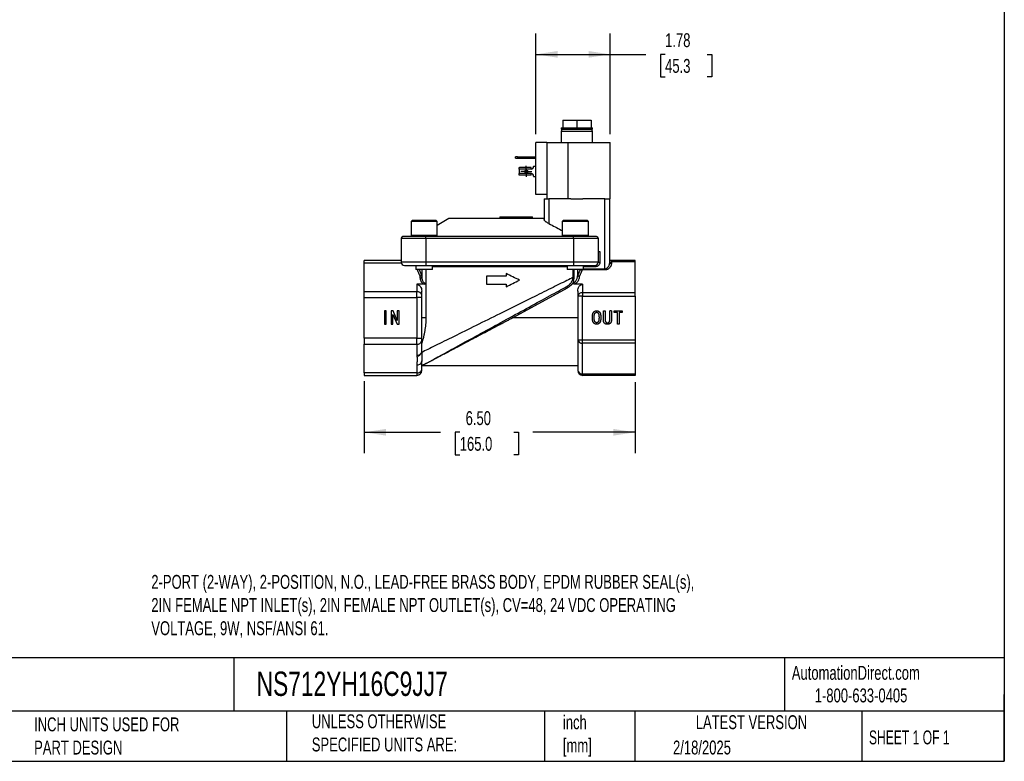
# Model space of a CAD drawing. Header units: inches. Extents: x 1 to 43, y 1 to 33.
# Tile 3 of 5: x 19.4 to 43, y 1 to 18.8. Entities that reach past the tile are written whole.
import ezdxf

# ---------------------------------------------------------------- set-up
doc = ezdxf.new("R2010")
doc.units = ezdxf.units.IN
doc.header["$LTSCALE"] = 4
doc.header["$MEASUREMENT"] = 0
doc.linetypes.add('SLD-Center', pattern=[0.75, 0.6, -0.05, 0.05, -0.05])
doc.linetypes.add('SLD-Solid', pattern=[0])
doc.layers.add('CENTER', color=40, linetype='SLD-Center')
doc.layers.add('DIMENSIONS', color=140, linetype='SLD-Solid', lineweight=25)
doc.layers.add('TEXT', color=140, linetype='SLD-Solid', lineweight=25)
doc.styles.add('SLDTEXTSTYLE0', font='TXT', dxfattribs={"width": 0.7})
doc.styles.add('SLDTEXTSTYLE1', font='TXT', dxfattribs={"width": 0.65})
doc.dimstyles.new('SLDDIMSTYLE0', dxfattribs={"dimtxt": 0.339844, "dimasz": 0.52, "dimexe": 0, "dimexo": 0.0625, "dimgap": 0.084961, "dimtad": 0, "dimtih": 1, "dimtoh": 1, "dimrnd": 1e-09, "dimzin": 12, "dimdsep": 46, "dimtxsty": 'SLDTEXTSTYLE0', "dimsah": 1, "dimcen": 0.09, "dimadec": 0, "dimazin": 3, "dimtfac": 1, "dimtofl": 0, "dimtmove": 0, "dimatfit": 3, "dimfxl": 0, "dimfrac": 2, "dimtolj": 1, "dimtzin": 12, "dimarcsym": 0})
doc.dimstyles.new('SLDDIMSTYLE2', dxfattribs={"dimtxt": 0.339844, "dimasz": 0.52, "dimexe": 0, "dimexo": 0.0625, "dimgap": 0.084961, "dimtad": 0, "dimtih": 1, "dimtoh": 1, "dimrnd": 1e-09, "dimzin": 4, "dimdsep": 46, "dimtxsty": 'SLDTEXTSTYLE0', "dimsah": 1, "dimcen": 0.09, "dimadec": 0, "dimazin": 1, "dimtfac": 1, "dimtofl": 0, "dimtmove": 0, "dimatfit": 3, "dimfxl": 0, "dimfrac": 2, "dimtolj": 1, "dimtzin": 12, "dimarcsym": 0})

# ---------------------------------------------------------------- blocks, each defined once
blk = doc.blocks.new('_D_5')
at = {"layer": 'DIMENSIONS'}
for p, q in [((27.653, 10.111), (27.653, 8.389)), ((34.149, 10.088), (34.149, 8.389)), ((27.653, 8.889), (29.483, 8.889)), ((29.943, 8.889), (29.829, 8.889)), ((29.829, 8.889), (29.829, 8.349)), ((31.236, 8.889), (31.35, 8.889)), ((31.35, 8.889), (31.35, 8.349)), ((34.149, 8.889), (31.696, 8.889)), ((29.829, 8.349), (29.943, 8.349)), ((31.35, 8.349), (31.236, 8.349))]:
    blk.add_line(p, q, dxfattribs=at)
for points in [[(27.653, 8.889), (28.173, 8.809), (28.173, 8.969)], [(34.149, 8.889), (33.629, 8.969), (33.629, 8.809)]]:
    blk.add_solid(points, dxfattribs=at)
at = {"layer": 'DIMENSIONS', "char_height": 0.3333, "attachment_point": 1, "style": 'SLDTEXTSTYLE0'}
for s, insert in [('6.50', (30.084, 9.395)), ('165.0', (29.943, 8.779))]:
    blk.add_mtext(s, dxfattribs=dict(at, insert=insert))
blk = doc.blocks.new('_D_6')
at = {"layer": 'DIMENSIONS'}
for p, q in [((31.769, 16.036), (31.769, 18.45)), ((33.551, 16.036), (33.551, 18.45)), ((31.769, 17.95), (33.551, 17.95)), ((33.551, 17.95), (34.407, 17.95)), ((34.867, 17.95), (34.753, 17.95)), ((34.753, 17.95), (34.753, 17.41)), ((35.877, 17.95), (35.991, 17.95)), ((35.991, 17.95), (35.991, 17.41)), ((34.753, 17.41), (34.867, 17.41)), ((35.991, 17.41), (35.877, 17.41))]:
    blk.add_line(p, q, dxfattribs=at)
for points in [[(31.769, 17.95), (32.289, 17.87), (32.289, 18.03)], [(33.551, 17.95), (33.031, 18.03), (33.031, 17.87)]]:
    blk.add_solid(points, dxfattribs=at)
at = {"layer": 'DIMENSIONS', "char_height": 0.3333, "attachment_point": 1, "style": 'SLDTEXTSTYLE0'}
for s, insert in [('1.78', (34.867, 18.456)), ('45.3', (34.867, 17.84))]:
    blk.add_mtext(s, dxfattribs=dict(at, insert=insert))
blk = doc.blocks.new('SW_CENTERMARKSYMBOL_2')
at = {"layer": 'CENTER', "color": 0}
for p, q in [((-0.1, 0), (-0.1335, 0)), ((0, 0), (-0.1, 0)), ((0, 0.1), (0, 0.1335)), ((0, 0), (0, 0.1)), ((0, 0), (0, -0.1)), ((0, 0), (0.1, 0)), ((0.1, 0), (0.1335, 0)), ((0, -0.1), (0, -0.1335))]:
    blk.add_line(p, q, dxfattribs=at)

msp = doc.modelspace()

# ---------------------------------------------------------------- linework, layer by layer
for p, q in [((32.411, 16.376), (32.411, 16.19)), ((32.411, 16.376), (32.751, 16.376)), ((32.751, 16.376), (32.751, 16.19)), ((32.751, 16.376), (33.092, 16.376)), ((33.092, 16.376), (33.092, 16.19)), ((32.378, 16.19), (32.378, 16.153)), ((32.378, 16.19), (32.411, 16.19)), ((32.378, 16.153), (33.124, 16.153)), ((32.378, 16.103), (32.378, 15.836)), ((33.124, 16.103), (32.378, 16.103)), ((32.411, 16.19), (32.449, 16.19)), ((32.449, 16.19), (32.713, 16.19)), ((32.713, 16.19), (32.751, 16.19)), ((32.751, 16.19), (32.79, 16.19)), ((32.79, 16.19), (33.054, 16.19)), ((33.054, 16.19), (33.092, 16.19)), ((33.092, 16.19), (33.124, 16.19)), ((33.124, 16.153), (33.124, 16.19)), ((33.124, 15.836), (33.124, 16.103)), ((31.769, 14.586), (31.769, 15.836)), ((32.029, 15.836), (31.769, 15.836)), ((32.029, 15.836), (32.029, 14.586)), ((32.029, 15.836), (32.531, 15.836)), ((32.531, 15.836), (32.531, 14.486)), ((32.531, 15.836), (33.551, 15.836)), ((33.551, 14.486), (33.551, 15.836)), ((31.278, 15.463), (31.278, 15.495)), ((31.328, 15.495), (31.278, 15.495)), ((31.278, 15.463), (31.328, 15.463)), ((31.328, 15.495), (31.769, 15.495)), ((31.328, 15.495), (31.328, 15.463)), ((31.328, 15.463), (31.769, 15.463)), ((31.369, 15.198), (31.369, 15.236)), ((31.655, 15.198), (31.369, 15.198)), ((31.369, 15.198), (31.369, 15.091)), ((31.655, 15.239), (31.377, 15.239)), ((31.655, 15.198), (31.655, 15.239)), ((31.715, 15.27), (31.769, 15.27)), ((31.715, 15.27), (31.715, 15.258)), ((31.655, 15.091), (31.369, 15.091)), ((31.369, 15.053), (31.369, 15.091)), ((31.655, 15.05), (31.377, 15.05)), ((31.655, 15.05), (31.655, 15.091)), ((31.715, 15.031), (31.715, 15.02)), ((31.715, 15.02), (31.769, 15.02)), ((32.029, 14.586), (31.769, 14.586)), ((31.964, 14.486), (31.964, 13.991)), ((31.964, 14.486), (32.082, 14.486)), ((32.029, 14.586), (32.029, 14.486)), ((32.082, 14.486), (32.082, 13.891)), ((32.61, 14.486), (32.082, 14.486)), ((32.61, 14.486), (32.893, 14.486)), ((33.421, 14.486), (32.893, 14.486)), ((33.421, 12.809), (33.421, 14.486)), ((33.421, 14.486), (33.539, 14.486)), ((33.539, 14.486), (33.551, 14.486)), ((33.539, 12.948), (33.539, 14.486)), ((28.806, 13.974), (28.775, 13.942)), ((28.775, 13.942), (28.775, 13.612)), ((28.836, 13.942), (28.775, 13.942)), ((28.806, 13.974), (28.862, 13.974)), ((29.405, 13.942), (28.836, 13.942)), ((28.862, 13.974), (29.373, 13.974)), ((29.405, 13.942), (29.373, 13.974)), ((29.681, 14.013), (29.405, 13.845)), ((29.405, 13.612), (29.405, 13.942)), ((31.964, 14.013), (29.681, 14.013)), ((30.901, 14.052), (30.901, 14.013)), ((30.901, 14.052), (31.688, 14.052)), ((31.688, 14.013), (31.688, 14.052)), ((32.429, 13.974), (32.397, 13.942)), ((32.397, 13.942), (32.397, 13.612)), ((33.027, 13.942), (32.397, 13.942)), ((32.429, 13.974), (32.995, 13.974)), ((33.027, 13.942), (32.995, 13.974)), ((33.027, 13.612), (33.027, 13.942)), ((28.539, 13.541), (28.539, 12.97)), ((28.539, 13.541), (29.129, 13.541)), ((29.129, 13.58), (28.578, 13.58)), ((28.775, 13.612), (28.806, 13.58)), ((28.775, 13.612), (28.836, 13.612)), ((28.836, 13.612), (29.405, 13.612)), ((29.129, 13.541), (29.129, 13.58)), ((32.673, 13.58), (29.129, 13.58)), ((29.129, 13.541), (29.129, 12.97)), ((29.129, 13.541), (32.673, 13.541)), ((29.373, 13.58), (29.405, 13.612)), ((32.397, 13.612), (32.429, 13.58)), ((32.397, 13.612), (33.027, 13.612)), ((33.224, 13.58), (32.673, 13.58)), ((32.673, 13.541), (32.673, 13.58)), ((32.673, 13.541), (32.673, 12.97)), ((32.673, 13.541), (33.263, 13.541)), ((32.995, 13.58), (33.027, 13.612)), ((33.263, 13.541), (33.263, 12.97)), ((33.263, 13.226), (33.303, 13.226)), ((33.303, 13.226), (33.303, 12.97)), ((28.539, 13.009), (27.653, 13.009)), ((27.653, 12.952), (27.653, 13.009)), ((33.578, 13.009), (33.578, 12.975)), ((34.149, 13.009), (33.578, 13.009)), ((34.149, 12.975), (34.149, 13.009)), ((27.653, 12.952), (28.541, 12.952)), ((27.653, 12.26), (27.653, 12.952)), ((29.129, 12.97), (28.539, 12.97)), ((28.618, 12.891), (29.129, 12.891)), ((28.879, 12.89), (28.893, 12.854)), ((28.893, 12.891), (28.893, 12.793)), ((29.287, 12.793), (28.893, 12.793)), ((28.967, 12.793), (29.029, 12.652)), ((29.031, 12.793), (29.031, 12.611)), ((29.129, 12.97), (29.129, 12.891)), ((32.673, 12.97), (29.129, 12.97)), ((29.129, 12.891), (32.673, 12.891)), ((29.131, 12.793), (29.131, 12.455)), ((29.287, 12.793), (29.287, 12.891)), ((32.515, 12.852), (29.287, 12.852)), ((32.515, 12.891), (32.515, 12.793)), ((32.909, 12.793), (32.515, 12.793)), ((32.666, 12.604), (32.666, 12.793)), ((33.263, 12.97), (32.673, 12.97)), ((32.673, 12.97), (32.673, 12.891)), ((32.673, 12.891), (33.184, 12.891)), ((32.678, 12.793), (32.678, 12.604)), ((32.771, 12.665), (32.771, 12.793)), ((32.881, 12.781), (32.881, 12.793)), ((33.421, 12.781), (32.881, 12.781)), ((32.909, 12.793), (32.909, 12.891)), ((33.184, 12.852), (32.909, 12.852)), ((32.909, 12.809), (33.421, 12.809)), ((33.184, 12.891), (33.184, 12.852)), ((33.263, 12.97), (33.303, 12.97)), ((33.421, 12.809), (33.421, 12.781)), ((33.578, 12.975), (33.578, 12.938)), ((34.149, 12.975), (33.578, 12.975)), ((34.149, 12.237), (34.149, 12.975)), ((28.992, 12.583), (28.992, 12.629)), ((30.586, 12.635), (30.586, 12.438)), ((31.058, 12.635), (30.586, 12.635)), ((31.058, 12.694), (31.058, 12.635)), ((32.666, 12.604), (32.678, 12.604)), ((32.811, 12.631), (32.81, 12.629)), ((28.913, 12.438), (28.913, 12.26)), ((29.087, 12.438), (28.913, 12.438)), ((29.131, 12.455), (29.131, 11.631)), ((30.586, 12.438), (31.058, 12.438)), ((31.058, 12.438), (31.058, 12.379)), ((32.515, 12.342), (31.214, 11.631)), ((32.496, 12.377), (32.515, 12.342)), ((32.671, 12.504), (32.671, 12.46)), ((32.889, 12.438), (32.701, 12.438)), ((32.889, 12.438), (32.889, 12.237)), ((28.913, 12.26), (27.653, 12.26)), ((27.653, 12.12), (27.653, 12.26)), ((27.653, 11.142), (27.653, 12.12)), ((27.653, 12.12), (28.913, 12.12)), ((28.913, 12.12), (28.913, 12.26)), ((29.031, 12.12), (28.913, 12.12)), ((28.913, 12.12), (28.913, 11.142)), ((29.031, 12.176), (29.031, 12.271)), ((29.031, 12.12), (29.031, 12.176)), ((29.031, 11.142), (29.031, 12.12)), ((32.771, 12.271), (32.771, 12.153)), ((32.889, 12.153), (32.771, 12.153)), ((32.771, 12.153), (32.771, 11.109)), ((32.889, 12.237), (34.149, 12.237)), ((32.889, 12.237), (32.889, 12.153)), ((32.889, 12.153), (34.149, 12.153)), ((32.889, 11.109), (32.889, 12.153)), ((34.149, 12.153), (34.149, 12.237)), ((34.149, 12.153), (34.149, 11.109)), ((28.136, 11.798), (28.136, 11.483)), ((28.179, 11.798), (28.136, 11.798)), ((28.179, 11.483), (28.179, 11.798)), ((28.297, 11.798), (28.297, 11.483)), ((28.343, 11.798), (28.297, 11.798)), ((28.339, 11.711), (28.341, 11.711)), ((28.339, 11.483), (28.339, 11.711)), ((28.341, 11.711), (28.442, 11.483)), ((28.444, 11.57), (28.343, 11.798)), ((28.446, 11.57), (28.444, 11.57)), ((28.446, 11.798), (28.446, 11.57)), ((28.488, 11.798), (28.446, 11.798)), ((28.488, 11.483), (28.488, 11.798)), ((29.131, 11.631), (29.031, 11.631)), ((31.214, 11.631), (31.195, 11.666)), ((32.771, 11.631), (31.214, 11.631)), ((33.389, 11.575), (33.389, 11.798)), ((33.389, 11.798), (33.431, 11.798)), ((33.431, 11.798), (33.431, 11.575)), ((33.538, 11.575), (33.538, 11.798)), ((33.58, 11.798), (33.538, 11.798)), ((33.58, 11.798), (33.58, 11.575)), ((33.648, 11.763), (33.648, 11.798)), ((33.648, 11.798), (33.838, 11.798)), ((33.722, 11.763), (33.648, 11.763)), ((33.722, 11.483), (33.722, 11.763)), ((33.764, 11.763), (33.764, 11.483)), ((33.838, 11.763), (33.764, 11.763)), ((33.838, 11.798), (33.838, 11.763)), ((28.136, 11.483), (28.179, 11.483)), ((28.297, 11.483), (28.339, 11.483)), ((28.442, 11.483), (28.488, 11.483)), ((33.764, 11.483), (33.722, 11.483)), ((28.913, 11.142), (27.653, 11.142)), ((27.653, 11.142), (27.653, 11.003)), ((28.913, 11.003), (28.913, 11.142)), ((28.913, 11.142), (29.031, 11.142)), ((29.031, 11.086), (29.031, 11.142)), ((32.771, 11.109), (32.889, 11.109)), ((32.771, 11.109), (32.771, 10.371)), ((32.889, 11.109), (34.149, 11.109)), ((32.889, 11.026), (32.889, 11.109)), ((34.149, 11.109), (34.149, 11.026)), ((27.653, 11.003), (28.913, 11.003)), ((27.653, 10.311), (27.653, 11.003)), ((28.913, 11.003), (28.913, 10.735)), ((29.031, 10.819), (29.031, 11.086)), ((34.149, 11.026), (32.889, 11.026)), ((32.889, 10.288), (32.889, 11.026)), ((34.149, 11.026), (34.149, 10.288)), ((29.031, 10.803), (29.031, 10.819)), ((28.913, 10.503), (28.913, 10.311)), ((29.029, 10.572), (29.031, 10.602)), ((29.029, 10.572), (29.031, 10.6)), ((29.031, 10.394), (29.031, 10.587)), ((29.031, 10.489), (32.771, 10.489)), ((29.031, 10.371), (29.031, 10.394)), ((28.913, 10.311), (27.653, 10.311)), ((27.653, 10.311), (27.653, 10.253)), ((27.653, 10.253), (28.913, 10.253)), ((28.913, 10.311), (28.913, 10.253)), ((32.889, 10.288), (34.149, 10.288)), ((32.889, 10.253), (32.889, 10.288)), ((34.149, 10.253), (32.889, 10.253)), ((34.149, 10.288), (34.149, 10.253))]:
    msp.add_line(p, q)
msp.add_circle((31.539, 15.145), 0.0335)
for centre, radius, start, end in [((32.428, 16.103), 0.05, 90, 180), ((33.074, 16.103), 0.05, 0, 90), ((31.655, 15.258), 0.06, 270, 0), ((31.655, 15.031), 0.06, 0, 90), ((28.578, 13.541), 0.0394, 90, 180), ((33.224, 13.541), 0.0394, 0, 90), ((28.618, 12.97), 0.0787, 180, 270), ((33.184, 12.97), 0.0787, 270, 0), ((33.577, 12.986), 0.048, 234.2738, 271.1784), ((28.996, 12.618), 0.0351, 261.9505, 348.5782), ((32.791, 12.665), 0.0197, 180.0008, 183.534), ((32.823, 12.681), 0.052, 206.0241, 257.0597), ((28.928, 12.155), 0.105, 11.4218, 98.0495), ((32.874, 12.132), 0.105, 81.9505, 168.5782), ((32.874, 11.13), 0.105, 191.4218, 278.0495), ((28.928, 11.107), 0.105, 261.9505, 348.5782), ((28.928, 10.84), 0.105, 261.9505, 348.5782), ((28.918, 10.838), 0.118, 267.997, 342.9936), ((28.926, 10.614), 0.111, 263.312, 338.0789), ((28.928, 10.415), 0.105, 261.9505, 348.5782), ((29.127, 10.501), 0.0308, 81.97, 118.2913), ((28.913, 10.371), 0.118, 270, 0), ((32.874, 10.392), 0.105, 191.4218, 278.0495), ((32.889, 10.371), 0.118, 180, 270)]:
    msp.add_arc(centre, radius, start, end)
for points in [[(31.369, 15.236), (31.372, 15.238), (31.374, 15.239), (31.377, 15.239)], [(31.377, 15.05), (31.374, 15.05), (31.372, 15.051), (31.369, 15.053)], [(33.578, 13.009), (33.566, 13.009), (33.553, 13.009), (33.539, 13.009)], [(32.881, 12.781), (32.86, 12.73), (32.836, 12.68), (32.811, 12.631)], [(31.373, 12.537), (31.27, 12.588), (31.164, 12.641), (31.058, 12.694)], [(31.058, 12.379), (31.164, 12.432), (31.27, 12.485), (31.373, 12.537)], [(32.771, 12.666), (32.771, 12.666), (32.771, 12.665), (32.771, 12.664)], [(32.771, 12.664), (32.771, 12.661), (32.771, 12.659), (32.772, 12.656)], [(32.776, 12.658), (32.775, 12.658), (32.773, 12.657), (32.772, 12.656)], [(32.772, 12.656), (32.772, 12.655), (32.773, 12.654), (32.773, 12.653)], [(32.773, 12.653), (32.774, 12.655), (32.775, 12.657), (32.776, 12.658)], [(28.913, 10.735), (28.913, 10.73), (28.913, 10.725), (28.914, 10.72)]]:
    msp.add_open_spline(points, degree=3)
for points, knots in [([(32.082, 13.891), (32.066, 13.9), (32.051, 13.908), (32.03, 13.922), (32.024, 13.926), (32.011, 13.935), (32.005, 13.94), (31.994, 13.949), (31.989, 13.954), (31.981, 13.962), (31.977, 13.966), (31.971, 13.975), (31.968, 13.978), (31.965, 13.985), (31.964, 13.989), (31.964, 13.991)], [0, 0, 0, 0, 0.25, 0.25, 0.375, 0.375, 0.5, 0.5, 0.625, 0.625, 0.75, 0.75, 0.875, 0.875, 1, 1, 1, 1]), ([(32.082, 13.891), (32.18, 13.841), (32.285, 13.787), (32.389, 13.73), (32.397, 13.726)], [0, 0, 0, 0, 0.924526, 1, 1, 1, 1]), ([(28.879, 12.89), (28.883, 12.889), (28.888, 12.888), (28.892, 12.886), (28.893, 12.885)], [0, 0, 0, 0, 0.6999, 1, 1, 1, 1]), ([(28.918, 12.793), (28.924, 12.776), (28.945, 12.72), (28.973, 12.666), (28.992, 12.629)], [0, 0, 0, 0, 0.306122, 1, 1, 1, 1]), ([(32.776, 12.658), (32.79, 12.686), (32.811, 12.73), (32.83, 12.775), (32.838, 12.793)], [0, 0, 0, 0, 0.61732, 1, 1, 1, 1]), ([(32.857, 12.793), (32.857, 12.792), (32.861, 12.789), (32.869, 12.784), (32.877, 12.782), (32.881, 12.781)], [0, 0, 0, 0, 0.069904, 0.547351, 1, 1, 1, 1]), ([(33.303, 12.97), (33.303, 12.962), (33.302, 12.951), (33.298, 12.939), (33.297, 12.932), (33.296, 12.93), (33.295, 12.928), (33.295, 12.927), (33.288, 12.911), (33.279, 12.898), (33.262, 12.881), (33.253, 12.873), (33.241, 12.866), (33.234, 12.863), (33.232, 12.862), (33.23, 12.861), (33.229, 12.86), (33.214, 12.854), (33.199, 12.852), (33.184, 12.852)], [0, 0, 0, 0, 0.125, 0.1875, 0.21875, 0.234375, 0.234375, 0.25, 0.25, 0.5, 0.5, 0.625, 0.6875, 0.71875, 0.734375, 0.734375, 0.75, 0.75, 1, 1, 1, 1]), ([(33.578, 12.938), (33.578, 12.928), (33.577, 12.914), (33.573, 12.897), (33.57, 12.889), (33.569, 12.885), (33.568, 12.883), (33.568, 12.882), (33.567, 12.881), (33.565, 12.876), (33.562, 12.868), (33.558, 12.861), (33.555, 12.857), (33.554, 12.855), (33.547, 12.843), (33.54, 12.835), (33.528, 12.823), (33.522, 12.818), (33.516, 12.813), (33.511, 12.81), (33.509, 12.808), (33.502, 12.804), (33.496, 12.8), (33.487, 12.796), (33.484, 12.794), (33.481, 12.793), (33.48, 12.793), (33.474, 12.79), (33.467, 12.788), (33.458, 12.785), (33.454, 12.785), (33.452, 12.784), (33.451, 12.784), (33.44, 12.782), (33.43, 12.781), (33.421, 12.781)], [0, 0, 0, 0, 0.125, 0.1875, 0.21875, 0.234375, 0.242188, 0.242188, 0.25, 0.25, 0.3125, 0.34375, 0.34375, 0.375, 0.375, 0.5, 0.5, 0.5625, 0.59375, 0.59375, 0.625, 0.625, 0.6875, 0.71875, 0.734375, 0.734375, 0.75, 0.75, 0.8125, 0.84375, 0.859375, 0.859375, 0.875, 0.875, 1, 1, 1, 1]), ([(33.421, 12.809), (33.422, 12.809), (33.426, 12.809), (33.431, 12.809), (33.435, 12.81), (33.44, 12.811), (33.445, 12.812), (33.45, 12.814), (33.455, 12.816), (33.465, 12.82), (33.48, 12.829), (33.497, 12.845), (33.512, 12.865), (33.522, 12.884), (33.529, 12.902), (33.534, 12.919), (33.536, 12.931), (33.537, 12.937)], [0, 0, 0, 0, 0.022907, 0.045939, 0.069167, 0.092659, 0.116481, 0.140695, 0.165362, 0.190539, 0.300505, 0.425401, 0.555043, 0.705144, 0.79114, 0.889412, 1, 1, 1, 1]), ([(33.537, 12.937), (33.537, 12.938), (33.538, 12.939), (33.539, 12.943), (33.539, 12.946), (33.539, 12.948)], [0, 0, 0, 0, 0.5, 0.5, 1, 1, 1, 1]), ([(33.537, 12.937), (33.537, 12.937), (33.538, 12.938), (33.54, 12.94), (33.542, 12.942), (33.545, 12.944), (33.548, 12.947), (33.549, 12.947)], [0, 0, 0, 0, 0.177236, 0.343973, 0.500129, 0.766511, 1, 1, 1, 1]), ([(33.549, 12.947), (33.551, 12.953), (33.554, 12.957), (33.559, 12.964), (33.562, 12.967), (33.569, 12.973), (33.574, 12.975), (33.578, 12.975)], [0, 0, 0, 0, 0.25, 0.25, 0.5, 0.5, 1, 1, 1, 1]), ([(29.029, 12.652), (29.028, 12.652), (29.027, 12.65), (29.026, 12.647), (29.023, 12.644), (29.021, 12.642), (29.018, 12.639), (29.014, 12.637), (29.009, 12.634), (29.001, 12.631), (28.995, 12.63), (28.992, 12.629)], [0, 0, 0, 0, 0.077525, 0.157329, 0.239431, 0.323848, 0.410597, 0.499692, 0.629477, 0.79627, 1, 1, 1, 1]), ([(28.992, 12.583), (28.992, 12.567), (28.994, 12.552), (29.003, 12.523), (29.009, 12.509), (29.026, 12.484), (29.036, 12.472), (29.059, 12.452), (29.073, 12.444), (29.087, 12.438)], [0, 0, 0, 0, 0.25, 0.25, 0.5, 0.5, 0.75, 0.75, 1, 1, 1, 1]), ([(29.029, 12.652), (29.03, 12.654), (29.03, 12.657), (29.031, 12.661), (29.031, 12.664), (29.031, 12.666)], [0, 0, 0, 0, 0.5, 0.5, 1, 1, 1, 1]), ([(29.031, 12.611), (29.031, 12.608), (29.031, 12.602), (29.032, 12.594), (29.032, 12.586), (29.033, 12.58), (29.034, 12.573), (29.036, 12.566), (29.039, 12.551), (29.046, 12.531), (29.059, 12.508), (29.074, 12.488), (29.089, 12.474), (29.102, 12.466), (29.111, 12.461), (29.121, 12.457), (29.128, 12.456), (29.131, 12.455)], [0, 0, 0, 0, 0.049289, 0.093288, 0.131995, 0.165411, 0.193536, 0.241942, 0.286257, 0.439016, 0.56853, 0.697911, 0.810199, 0.861236, 0.909628, 0.955742, 1, 1, 1, 1]), ([(32.666, 12.604), (32.571, 12.557), (32.457, 12.501), (32.201, 12.374), (32.058, 12.303), (31.752, 12.151), (31.588, 12.07), (31.25, 11.902), (31.075, 11.816), (30.901, 11.73)], [0, 0, 0, 0, 0.25, 0.25, 0.5, 0.5, 0.75, 0.75, 1, 1, 1, 1]), ([(32.496, 12.377), (32.5, 12.379), (32.507, 12.383), (32.518, 12.39), (32.527, 12.396), (32.536, 12.402), (32.549, 12.411), (32.566, 12.425), (32.587, 12.445), (32.606, 12.466), (32.62, 12.486), (32.63, 12.502), (32.637, 12.515), (32.643, 12.527), (32.646, 12.536), (32.648, 12.54)], [0, 0, 0, 0, 0.058786, 0.113261, 0.163319, 0.208867, 0.249826, 0.381157, 0.499891, 0.629322, 0.749396, 0.815165, 0.878871, 0.940488, 1, 1, 1, 1]), ([(32.648, 12.54), (32.649, 12.543), (32.652, 12.548), (32.655, 12.556), (32.658, 12.564), (32.661, 12.572), (32.663, 12.582), (32.665, 12.593), (32.666, 12.6), (32.666, 12.604)], [0, 0, 0, 0, 0.137188, 0.266227, 0.387243, 0.500404, 0.679042, 0.845066, 1, 1, 1, 1]), ([(32.648, 12.54), (32.648, 12.54), (32.649, 12.539), (32.651, 12.538), (32.653, 12.537), (32.656, 12.536), (32.658, 12.535), (32.66, 12.534), (32.662, 12.533), (32.663, 12.533), (32.664, 12.532)], [0, 0, 0, 0, 0.150898, 0.2953, 0.432557, 0.562189, 0.683875, 0.797432, 0.902797, 1, 1, 1, 1]), ([(32.678, 12.604), (32.678, 12.602), (32.678, 12.597), (32.678, 12.59), (32.677, 12.582), (32.676, 12.575), (32.674, 12.564), (32.67, 12.55), (32.666, 12.538), (32.664, 12.532)], [0, 0, 0, 0, 0.0946011, 0.1915542, 0.2911051, 0.3934807, 0.4988897, 0.7389705, 1, 1, 1, 1]), ([(32.664, 12.532), (32.665, 12.532), (32.666, 12.531), (32.667, 12.529), (32.668, 12.528), (32.669, 12.524), (32.67, 12.522), (32.671, 12.514), (32.671, 12.509), (32.671, 12.504)], [0, 0, 0, 0, 0.125, 0.125, 0.25, 0.25, 0.5, 0.5, 1, 1, 1, 1]), ([(32.671, 12.46), (32.673, 12.461), (32.677, 12.464), (32.683, 12.469), (32.689, 12.473), (32.695, 12.479), (32.701, 12.484), (32.706, 12.49), (32.716, 12.501), (32.73, 12.52), (32.745, 12.546), (32.756, 12.574), (32.764, 12.599), (32.768, 12.622), (32.77, 12.642), (32.771, 12.657), (32.771, 12.665)], [0, 0, 0, 0, 0.0282658, 0.0572833, 0.0870719, 0.1176497, 0.1490335, 0.1812387, 0.2142797, 0.3314723, 0.4618797, 0.5867829, 0.7302502, 0.7997347, 0.8896516, 1, 1, 1, 1]), ([(32.81, 12.629), (32.81, 12.619), (32.809, 12.605), (32.806, 12.589), (32.804, 12.582), (32.803, 12.578), (32.802, 12.576), (32.796, 12.555), (32.789, 12.537), (32.774, 12.512), (32.766, 12.499), (32.756, 12.486), (32.751, 12.481), (32.748, 12.477), (32.746, 12.475), (32.731, 12.46), (32.717, 12.448), (32.701, 12.438)], [0, 0, 0, 0, 0.125, 0.1875, 0.21875, 0.21875, 0.25, 0.25, 0.5, 0.5, 0.625, 0.6875, 0.71875, 0.71875, 0.75, 0.75, 1, 1, 1, 1]), ([(32.773, 12.653), (32.773, 12.652), (32.774, 12.65), (32.776, 12.648), (32.778, 12.645), (32.781, 12.642), (32.784, 12.64), (32.787, 12.637), (32.792, 12.634), (32.798, 12.632), (32.805, 12.63), (32.809, 12.629), (32.81, 12.629)], [0, 0, 0, 0, 0.073273, 0.150928, 0.232821, 0.3187, 0.408193, 0.500811, 0.606708, 0.75073, 0.899614, 1, 1, 1, 1]), ([(28.913, 12.438), (28.927, 12.438), (28.942, 12.435), (28.971, 12.418), (28.985, 12.406), (29.008, 12.373), (29.017, 12.353), (29.028, 12.312), (29.031, 12.291), (29.031, 12.271)], [0, 0, 0, 0, 0.25, 0.25, 0.5, 0.5, 0.75, 0.75, 1, 1, 1, 1]), ([(29.131, 12.455), (29.131, 12.453), (29.13, 12.451), (29.127, 12.448), (29.125, 12.447), (29.119, 12.444), (29.115, 12.442), (29.103, 12.439), (29.095, 12.438), (29.087, 12.438)], [0, 0, 0, 0, 0.125, 0.125, 0.25, 0.25, 0.5, 0.5, 1, 1, 1, 1]), ([(29.112, 10.528), (29.143, 10.545), (29.2, 10.576), (29.361, 10.664), (29.466, 10.721), (29.715, 10.857), (29.859, 10.936), (30.174, 11.108), (30.345, 11.202), (30.701, 11.396), (30.885, 11.497), (31.252, 11.697), (31.435, 11.797), (31.783, 11.987), (31.948, 12.077), (32.248, 12.241), (32.382, 12.315), (32.496, 12.377)], [0, 0, 0, 0, 0.125, 0.125, 0.25, 0.25, 0.375, 0.375, 0.5, 0.5, 0.625, 0.625, 0.75, 0.75, 0.875, 0.875, 1, 1, 1, 1]), ([(32.671, 12.504), (32.667, 12.495), (32.661, 12.483), (32.652, 12.468), (32.648, 12.461), (32.646, 12.458), (32.644, 12.456), (32.643, 12.455), (32.637, 12.446), (32.629, 12.435), (32.618, 12.423), (32.612, 12.416), (32.609, 12.414), (32.608, 12.412), (32.607, 12.411), (32.58, 12.384), (32.549, 12.361), (32.515, 12.342)], [0, 0, 0, 0, 0.125, 0.1875, 0.21875, 0.234375, 0.234375, 0.25, 0.25, 0.375, 0.4375, 0.46875, 0.484375, 0.484375, 0.5, 0.5, 1, 1, 1, 1]), ([(32.701, 12.438), (32.698, 12.438), (32.694, 12.438), (32.687, 12.44), (32.684, 12.441), (32.678, 12.444), (32.675, 12.447), (32.672, 12.453), (32.671, 12.456), (32.671, 12.46)], [0, 0, 0, 0, 0.25, 0.25, 0.5, 0.5, 0.75, 0.75, 1, 1, 1, 1]), ([(32.771, 12.271), (32.771, 12.291), (32.774, 12.312), (32.785, 12.353), (32.794, 12.373), (32.817, 12.406), (32.831, 12.418), (32.86, 12.435), (32.875, 12.438), (32.889, 12.438)], [0, 0, 0, 0, 0.25, 0.25, 0.5, 0.5, 0.75, 0.75, 1, 1, 1, 1]), ([(30.901, 11.73), (30.709, 11.635), (30.517, 11.54), (30.148, 11.357), (29.971, 11.269), (29.643, 11.106), (29.493, 11.032), (29.231, 10.902), (29.119, 10.847), (29.031, 10.803)], [0, 0, 0, 0, 0.25, 0.25, 0.5, 0.5, 0.75, 0.75, 1, 1, 1, 1]), ([(29.131, 11.631), (29.131, 11.577), (29.128, 11.523), (29.119, 11.418), (29.112, 11.366), (29.098, 11.289), (29.093, 11.264), (29.083, 11.214), (29.077, 11.19), (29.059, 11.118), (29.045, 11.072), (29.031, 11.028)], [0, 0, 0, 0, 0.25, 0.25, 0.5, 0.5, 0.625, 0.625, 0.75, 0.75, 1, 1, 1, 1]), ([(31.214, 11.631), (31.2, 11.624), (31.175, 11.611), (31.137, 11.591), (31.101, 11.572), (31.067, 11.554), (31.035, 11.537), (31.004, 11.521), (30.976, 11.506), (30.949, 11.492), (30.925, 11.479), (30.902, 11.467), (30.827, 11.427), (30.707, 11.364), (30.536, 11.274), (30.374, 11.188), (30.21, 11.101), (30.056, 11.02), (29.905, 10.94), (29.765, 10.866), (29.635, 10.797), (29.519, 10.736), (29.437, 10.693), (29.383, 10.665), (29.353, 10.649), (29.325, 10.633), (29.297, 10.619), (29.271, 10.605), (29.247, 10.593), (29.224, 10.58), (29.203, 10.569), (29.183, 10.559), (29.164, 10.549), (29.147, 10.54), (29.136, 10.534), (29.131, 10.531)], [0, 0, 0, 0, 0.017322, 0.033831, 0.049528, 0.064412, 0.078484, 0.091744, 0.104192, 0.115827, 0.12665, 0.13666, 0.145858, 0.224997, 0.294707, 0.371493, 0.441552, 0.514241, 0.581186, 0.648724, 0.711272, 0.768928, 0.821817, 0.838856, 0.855464, 0.87165, 0.887421, 0.902788, 0.917761, 0.93235, 0.946568, 0.960427, 0.973942, 0.987128, 1, 1, 1, 1]), ([(33.122, 11.641), (33.122, 11.648), (33.122, 11.662), (33.123, 11.681), (33.126, 11.699), (33.128, 11.715), (33.132, 11.73), (33.137, 11.743), (33.143, 11.755), (33.149, 11.765), (33.156, 11.773), (33.164, 11.781), (33.173, 11.787), (33.182, 11.793), (33.192, 11.797), (33.202, 11.799), (33.214, 11.801), (33.221, 11.801), (33.225, 11.802)], [0, 0, 0, 0, 0.000528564, 0.001018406, 0.001470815, 0.001888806, 0.00227127, 0.002624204, 0.002950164, 0.003250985, 0.003536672, 0.003810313, 0.004079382, 0.004343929, 0.004611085, 0.004885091, 0.00516674, 0.005462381, 0.005462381, 0.005462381, 0.005462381]), ([(33.225, 11.479), (33.221, 11.479), (33.214, 11.48), (33.202, 11.481), (33.192, 11.484), (33.182, 11.488), (33.173, 11.494), (33.164, 11.5), (33.156, 11.508), (33.149, 11.517), (33.143, 11.527), (33.137, 11.539), (33.132, 11.553), (33.129, 11.567), (33.126, 11.584), (33.123, 11.602), (33.122, 11.621), (33.122, 11.634), (33.122, 11.641)], [0, 0, 0, 0, 0.000293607, 0.000573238, 0.00084574, 0.00111164, 0.00137601, 0.001645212, 0.001920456, 0.002208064, 0.002512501, 0.002839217, 0.003192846, 0.003577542, 0.003994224, 0.004445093, 0.004933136, 0.005457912, 0.005457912, 0.005457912, 0.005457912]), ([(33.166, 11.641), (33.166, 11.647), (33.166, 11.659), (33.167, 11.676), (33.168, 11.691), (33.17, 11.705), (33.173, 11.717), (33.176, 11.727), (33.179, 11.736), (33.183, 11.743), (33.188, 11.748), (33.193, 11.753), (33.197, 11.757), (33.203, 11.761), (33.208, 11.763), (33.213, 11.765), (33.219, 11.766), (33.223, 11.767), (33.225, 11.767)], [0, 0, 0, 0, 0.000468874, 0.000896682, 0.001282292, 0.001628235, 0.001935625, 0.002204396, 0.002437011, 0.002638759, 0.002820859, 0.002992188, 0.003154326, 0.003309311, 0.003458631, 0.003604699, 0.003752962, 0.003901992, 0.003901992, 0.003901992, 0.003901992]), ([(33.225, 11.514), (33.223, 11.514), (33.219, 11.514), (33.213, 11.516), (33.208, 11.518), (33.203, 11.52), (33.197, 11.524), (33.193, 11.528), (33.188, 11.533), (33.183, 11.539), (33.179, 11.546), (33.176, 11.555), (33.173, 11.566), (33.17, 11.578), (33.168, 11.591), (33.167, 11.606), (33.166, 11.623), (33.166, 11.635), (33.166, 11.641)], [0, 0, 0, 0, 0.000149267, 0.000297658, 0.000444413, 0.000594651, 0.000751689, 0.00091734, 0.001091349, 0.001277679, 0.001484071, 0.001723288, 0.001995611, 0.00230496, 0.002654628, 0.003042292, 0.003472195, 0.00394147, 0.00394147, 0.00394147, 0.00394147]), ([(33.225, 11.802), (33.229, 11.801), (33.237, 11.801), (33.248, 11.799), (33.258, 11.797), (33.268, 11.793), (33.277, 11.787), (33.285, 11.781), (33.293, 11.773), (33.3, 11.765), (33.306, 11.755), (33.312, 11.743), (33.316, 11.73), (33.32, 11.715), (33.323, 11.699), (33.325, 11.681), (33.326, 11.662), (33.326, 11.648), (33.326, 11.641)], [0, 0, 0, 0, 0.000293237, 0.000572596, 0.000841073, 0.001102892, 0.001363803, 0.001626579, 0.001894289, 0.002174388, 0.002469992, 0.002791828, 0.003140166, 0.003518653, 0.003932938, 0.004381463, 0.00486721, 0.005391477, 0.005391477, 0.005391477, 0.005391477]), ([(33.225, 11.767), (33.227, 11.767), (33.231, 11.766), (33.237, 11.765), (33.242, 11.763), (33.247, 11.761), (33.252, 11.757), (33.257, 11.753), (33.261, 11.748), (33.266, 11.743), (33.27, 11.736), (33.273, 11.727), (33.276, 11.717), (33.278, 11.705), (33.28, 11.691), (33.281, 11.676), (33.282, 11.659), (33.282, 11.647), (33.282, 11.641)], [0, 0, 0, 0, 0.000149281, 0.000296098, 0.000440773, 0.000588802, 0.000741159, 0.000899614, 0.001068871, 0.001247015, 0.00144648, 0.001677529, 0.001945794, 0.002253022, 0.002599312, 0.002985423, 0.003413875, 0.003883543, 0.003883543, 0.003883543, 0.003883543]), ([(33.282, 11.641), (33.282, 11.635), (33.282, 11.623), (33.281, 11.606), (33.28, 11.591), (33.278, 11.578), (33.276, 11.566), (33.273, 11.555), (33.27, 11.546), (33.266, 11.539), (33.262, 11.533), (33.257, 11.528), (33.252, 11.524), (33.247, 11.52), (33.242, 11.518), (33.237, 11.516), (33.231, 11.514), (33.227, 11.514), (33.225, 11.514)], [0, 0, 0, 0, 0.000469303, 0.000899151, 0.001286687, 0.00163614, 0.001944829, 0.002216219, 0.002453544, 0.002657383, 0.002839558, 0.003011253, 0.00317304, 0.003327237, 0.003475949, 0.00362108, 0.003767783, 0.003917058, 0.003917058, 0.003917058, 0.003917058]), ([(33.326, 11.641), (33.326, 11.634), (33.326, 11.621), (33.325, 11.602), (33.323, 11.584), (33.32, 11.567), (33.316, 11.553), (33.312, 11.539), (33.306, 11.527), (33.3, 11.517), (33.293, 11.508), (33.285, 11.5), (33.277, 11.494), (33.268, 11.488), (33.258, 11.484), (33.248, 11.481), (33.237, 11.48), (33.229, 11.479), (33.225, 11.479)], [0, 0, 0, 0, 0.000528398, 0.001019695, 0.001473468, 0.001892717, 0.002279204, 0.002633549, 0.002961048, 0.003264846, 0.003551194, 0.003824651, 0.004091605, 0.004356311, 0.004620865, 0.004891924, 0.005173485, 0.005469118, 0.005469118, 0.005469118, 0.005469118]), ([(33.484, 11.479), (33.48, 11.479), (33.473, 11.479), (33.461, 11.481), (33.451, 11.483), (33.441, 11.486), (33.433, 11.489), (33.425, 11.494), (33.418, 11.499), (33.411, 11.505), (33.406, 11.512), (33.401, 11.519), (33.397, 11.527), (33.394, 11.535), (33.392, 11.545), (33.39, 11.554), (33.389, 11.564), (33.389, 11.571), (33.389, 11.575)], [0, 0, 0, 0, 0.000303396, 0.000587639, 0.000854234, 0.001104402, 0.001343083, 0.001570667, 0.001789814, 0.002009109, 0.002227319, 0.00244574, 0.002667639, 0.002898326, 0.003134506, 0.003381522, 0.003639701, 0.003912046, 0.003912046, 0.003912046, 0.003912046]), ([(33.431, 11.575), (33.431, 11.573), (33.431, 11.568), (33.432, 11.561), (33.433, 11.554), (33.435, 11.548), (33.437, 11.542), (33.439, 11.537), (33.442, 11.533), (33.446, 11.529), (33.449, 11.525), (33.454, 11.523), (33.458, 11.52), (33.463, 11.518), (33.468, 11.516), (33.473, 11.515), (33.479, 11.514), (33.482, 11.514), (33.484, 11.514)], [0, 0, 0, 0, 0.000191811, 0.000370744, 0.000538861, 0.000696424, 0.000845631, 0.000987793, 0.001122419, 0.001255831, 0.001386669, 0.001514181, 0.001644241, 0.00177421, 0.001906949, 0.0020428, 0.002184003, 0.002332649, 0.002332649, 0.002332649, 0.002332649]), ([(33.484, 11.514), (33.486, 11.514), (33.49, 11.514), (33.496, 11.515), (33.501, 11.516), (33.506, 11.518), (33.511, 11.52), (33.515, 11.523), (33.519, 11.525), (33.523, 11.529), (33.527, 11.533), (33.53, 11.537), (33.532, 11.542), (33.534, 11.548), (33.536, 11.554), (33.537, 11.561), (33.538, 11.568), (33.538, 11.573), (33.538, 11.575)], [0, 0, 0, 0, 0.000148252, 0.00028908, 0.00042457, 0.000556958, 0.000686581, 0.000816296, 0.00094347, 0.00107396, 0.001207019, 0.001342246, 0.001483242, 0.001632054, 0.001789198, 0.001957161, 0.002135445, 0.002326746, 0.002326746, 0.002326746, 0.002326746]), ([(33.58, 11.575), (33.58, 11.571), (33.58, 11.564), (33.579, 11.554), (33.577, 11.545), (33.575, 11.535), (33.571, 11.527), (33.567, 11.519), (33.563, 11.512), (33.557, 11.505), (33.551, 11.499), (33.544, 11.494), (33.536, 11.489), (33.527, 11.486), (33.518, 11.483), (33.507, 11.481), (33.496, 11.479), (33.488, 11.479), (33.484, 11.479)], [0, 0, 0, 0, 0.000272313, 0.000530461, 0.000777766, 0.001013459, 0.001244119, 0.001465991, 0.001685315, 0.001903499, 0.00212154, 0.002342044, 0.002569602, 0.002806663, 0.003056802, 0.003323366, 0.003607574, 0.003910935, 0.003910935, 0.003910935, 0.003910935]), ([(28.914, 10.72), (28.914, 10.715), (28.915, 10.711), (28.917, 10.702), (28.918, 10.697), (28.92, 10.688), (28.92, 10.684), (28.922, 10.675), (28.922, 10.67), (28.923, 10.657), (28.924, 10.648), (28.923, 10.63), (28.923, 10.621), (28.92, 10.594), (28.918, 10.576), (28.914, 10.54), (28.913, 10.521), (28.913, 10.503)], [0, 0, 0, 0, 0.0625, 0.0625, 0.125, 0.125, 0.1875, 0.1875, 0.25, 0.25, 0.375, 0.375, 0.5, 0.5, 0.75, 0.75, 1, 1, 1, 1]), ([(29.031, 10.803), (29.031, 10.796), (29.031, 10.789), (29.031, 10.776), (29.031, 10.769), (29.031, 10.749), (29.031, 10.737), (29.031, 10.714), (29.031, 10.704), (29.031, 10.684), (29.031, 10.675), (29.031, 10.658), (29.031, 10.65), (29.031, 10.635), (29.031, 10.628), (29.031, 10.608), (29.031, 10.597), (29.031, 10.587)], [0, 0, 0, 0, 0.0625, 0.0625, 0.125, 0.125, 0.25, 0.25, 0.375, 0.375, 0.5, 0.5, 0.625, 0.625, 0.75, 0.75, 1, 1, 1, 1]), ([(29.131, 10.531), (29.128, 10.53), (29.121, 10.526), (29.111, 10.521), (29.101, 10.517), (29.092, 10.513), (29.082, 10.509), (29.073, 10.505), (29.064, 10.502), (29.056, 10.5), (29.047, 10.497), (29.039, 10.495), (29.034, 10.494), (29.031, 10.494)], [0, 0, 0, 0, 0.096809, 0.19243, 0.286863, 0.380114, 0.472184, 0.563076, 0.652795, 0.741343, 0.828724, 0.914942, 1, 1, 1, 1]), ([(29.031, 10.495), (29.034, 10.495), (29.039, 10.497), (29.047, 10.499), (29.055, 10.502), (29.063, 10.505), (29.07, 10.508), (29.078, 10.511), (29.085, 10.514), (29.092, 10.518), (29.099, 10.521), (29.106, 10.525), (29.11, 10.527), (29.112, 10.528)], [0, 0, 0, 0, 0.108332, 0.2130669, 0.3142439, 0.4119012, 0.506077, 0.5968079, 0.68413, 0.7680777, 0.8486843, 0.9259816, 1, 1, 1, 1])]:
    msp.add_open_spline(points, degree=3, knots=knots)
at = {"layer": 'TEXT'}
for p, q in [((43, 33), (43, 1)), ((43, 3.484), (1, 3.484)), ((24.529, 3.484), (24.529, 2.2)), ((37.728, 3.484), (37.728, 2.2)), ((43, 1), (43, 2.6)), ((43, 2.2), (1, 2.2)), ((25.792, 2.2), (25.792, 1)), ((31.972, 2.2), (31.972, 1)), ((34.144, 2.2), (34.144, 1)), ((39.582, 2.2), (39.582, 1)), ((1, 1), (43, 1))]:
    msp.add_line(p, q, dxfattribs=at)

# ---------------------------------------------------------------- block references
at = {"layer": 'CENTER'}
msp.add_blockref('SW_CENTERMARKSYMBOL_2', (31.539, 15.145), dxfattribs=at)

# ---------------------------------------------------------------- texts
at = {"layer": 'TEXT'}
for s, insert, char_height, attachment_point, style in [('2-PORT (2-WAY), 2-POSITION, N.O., LEAD-FREE BRASS BODY, EPDM RUBBER SEAL(s), ^J2IN FEMALE NPT INLET(s), 2IN FEMALE NPT OUTLET(s), CV=48, 24 VDC OPERATING ^JVOLTAGE, 9W, NSF/ANSI 61.', (22.547, 5.469), 0.333333, 1, 'SLDTEXTSTYLE0'), ('AutomationDirect.com', (37.905, 3.288), 0.33333, 1, 'SLDTEXTSTYLE0'), ('NS712YH16C9JJ7', (25.072, 3.151), 0.58333, 1, 'SLDTEXTSTYLE0'), ('1-800-633-0405', (38.455, 2.746), 0.33333, 1, 'SLDTEXTSTYLE0'), ('UNLESS OTHERWISE ^JSPECIFIED UNITS ARE:', (26.395, 2.126), 0.33333, 1, 'SLDTEXTSTYLE0'), ('inch^J[mm]', (32.416, 2.103), 0.3333, 1, 'SLDTEXTSTYLE0'), ('INCH UNITS USED FOR ^JPART DESIGN', (19.737, 2.052), 0.33333, 1, 'SLDTEXTSTYLE0'), ('LATEST VERSION', (36.937, 2.105), 0.33333, 2, 'SLDTEXTSTYLE0'), ('SHEET 1 OF 1', (39.755, 1.74), 0.33333, 1, 'SLDTEXTSTYLE1'), ('2/18/2025', (35.057, 1.497), 0.3333, 1, 'SLDTEXTSTYLE0')]:
    msp.add_mtext(s, dxfattribs=dict(at, insert=insert, char_height=char_height, attachment_point=attachment_point, style=style))

# ---------------------------------------------------------------- dimensions: what is measured, and where the dimension line sits
at = {"layer": 'DIMENSIONS'}
for base, p1, p2, dimstyle, picture, middle in [((31.769, 17.95), (33.551, 15.836), (31.769, 15.836), 'SLDDIMSTYLE0', '_D_6', (35.372, 17.95)), ((27.653, 8.889), (34.149, 10.288), (27.653, 10.311), 'SLDDIMSTYLE2', '_D_5', (30.589, 8.889))]:
    dim = msp.add_linear_dim(base=base, p1=p1, p2=p2, dimstyle=dimstyle, dxfattribs=at)
    dim.commit()
    dim.dimension.update_dxf_attribs({"geometry": picture, "text_midpoint": middle, "dimtype": 160})

doc.saveas('drawing.dxf')
